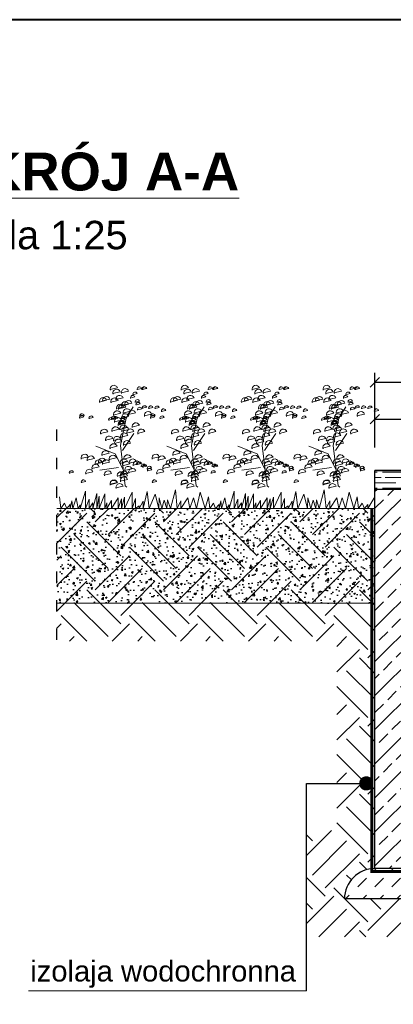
# Model space of a CAD drawing. Header units: millimetres. Extents: x 4078 to 6827, y 2235 to 4193.
# Tile 15 of 16: x 6237 to 6434, y 3638 to 4158. Entities that reach past the tile are written whole.
import ezdxf

# ---------------------------------------------------------------- set-up
doc = ezdxf.new("R2010")
doc.units = ezdxf.units.MM
doc.linetypes.add('ACAD_ISO03W100', pattern=[30, 12, -18])
doc.linetypes.add('HIDDEN', pattern=[9.525, 6.35, -3.175])
doc.layers.add('_EMGIE_opisy', color=4, linetype='Continuous')
doc.layers.add('G-Ramka', color=5, linetype='Continuous', lineweight=40)
doc.styles.add('Arial CE', font='arial.ttf', dxfattribs={"width": 0.8})
doc.styles.add('GENERATED_STYLE_1', font='arial.ttf')
doc.dimstyles.new('Kon 50-25', dxfattribs={"dimscale": 5, "dimtxt": 2, "dimasz": 1, "dimexe": 1, "dimexo": 1, "dimgap": 1, "dimtad": 1, "dimdec": 0, "dimlfac": 0.5, "dimzin": 0, "dimtxsty": 'Arial CE', "dimblk": 'OBLIQUE', "dimcen": 0.09, "dimadec": 0, "dimazin": 0, "dimtfac": 1, "dimtdec": 0, "dimtofl": 0, "dimtmove": 0, "dimatfit": 3, "dimldrblk": 'OBLIQUE', "dimfxl": 0, "dimtolj": 1, "dimtzin": 0, "dimarcsym": 0})
pattern_1 = [(45, (220, 0), (4e-15, 35.921024), [25.4, -25.4]), (45, (213.265, 6.735), (4e-15, 35.921024), [25.4, -25.4]), (45, (206.53, 13.47), (4e-15, 35.921024), [25.4, -25.4]), (135, (206.53, 17.96), (-35.921024, 4e-15), [25.4, -25.4]), (135, (213.265, 24.696), (-35.921024, 4e-15), [25.4, -25.4]), (135, (220, 31.43), (-35.921024, 4e-15), [25.4, -25.4])]

# ---------------------------------------------------------------- blocks, each defined once
blk = doc.blocks.new('*U8')
at = {"layer": 'G-Ramka', "color": 0}
blk.add_lwpolyline([(25, 282), (25, 5), (534.84, 5), (534.84, 282)], close=True, dxfattribs=at)
blk = doc.blocks.new('_Oblique')
at = {"color": 0, "linetype": 'ByBlock', "lineweight": -2}
blk.add_line((-0.5, -0.5), (0.5, 0.5), dxfattribs=at)
blk = doc.blocks.new('*D43')
at = {"color": 0, "lineweight": -2}
for p, q in [((6424.55, 3932.09), (6424.55, 3952.09)), ((6424.55, 3947.09), (6514.55, 3947.09)), ((6514.55, 3932.09), (6514.55, 3952.09))]:
    blk.add_line(p, q, dxfattribs=at)
at = {"layer": 'Defpoints', "color": 0}
for p in [(6514.55, 3947.09), (6424.55, 3910.02), (6514.55, 3910.02)]:
    blk.add_point(p, dxfattribs=at)
at = {"color": 0, "lineweight": -2, "xscale": 5, "yscale": 5, "zscale": 5, "rotation": 180}
blk.add_blockref('_Oblique', (6424.55, 3947.09), dxfattribs=at)
at = {"color": 0, "lineweight": -2, "xscale": 5, "yscale": 5, "zscale": 5}
blk.add_blockref('_Oblique', (6514.55, 3947.09), dxfattribs=at)
at = {"color": 0, "insert": (6469.55, 3957.17), "char_height": 10, "attachment_point": 5, "style": 'Arial CE'}
blk.add_mtext('\\A1;45', dxfattribs=at)
blk = doc.blocks.new('*D44')
at = {"color": 0, "lineweight": -2}
for p, q in [((6424.55, 3951.51), (6424.55, 3971.51)), ((6524.55, 3951.51), (6524.55, 3971.51)), ((6424.55, 3966.51), (6524.55, 3966.51))]:
    blk.add_line(p, q, dxfattribs=at)
at = {"layer": 'Defpoints', "color": 0}
for p in [(6524.55, 3966.51), (6424.55, 3920.02), (6524.55, 3920.02)]:
    blk.add_point(p, dxfattribs=at)
at = {"color": 0, "lineweight": -2, "xscale": 5, "yscale": 5, "zscale": 5, "rotation": 180}
blk.add_blockref('_Oblique', (6424.55, 3966.51), dxfattribs=at)
at = {"color": 0, "lineweight": -2, "xscale": 5, "yscale": 5, "zscale": 5}
blk.add_blockref('_Oblique', (6524.55, 3966.51), dxfattribs=at)
at = {"color": 0, "insert": (6474.55, 3976.61), "char_height": 10, "attachment_point": 5, "style": 'Arial CE'}
blk.add_mtext('\\A1;50', dxfattribs=at)

msp = doc.modelspace()

# ---------------------------------------------------------------- hatches: boundary and pattern name
at = {"lineweight": 18, "ltscale": 2}
h = msp.add_hatch(dxfattribs=at)
h.set_pattern_fill('GOST_WOOD', color=35, scale=1.4, angle=90)
h.set_pattern_definition([(180, (-7575.663, -3302.157), (1e-15, 8.4), [14, -2.8]), (180, (-7572.863, -3299.357), (1e-15, 8.4), [8.4, -2.1, 4.2, -2.1]), (180, (-7568.663, -3296.557), (1e-15, 8.4), [14, -2.8])])
h.paths.add_polyline_path([(6524.55, 3910.02), (6424.55, 3910.02), (6424.55, 3920.02), (6524.55, 3920.02)])
edge = h.paths.add_edge_path(flags=17)
edge.add_line((6524.55, 3920.02), (6424.55, 3920.02))
h = msp.add_hatch()
h.set_pattern_fill('ANSI33', color=256, scale=2)
h.set_pattern_definition([(45, (-7575.663, -3284.157), (-8.980256, 8.980256), []), (45, (-7566.683, -3284.157), (-8.980256, 8.980256), [6.35, -3.175])])
h.paths.add_polyline_path([(6424.55, 3710.02), (6514.55, 3710.02), (6514.55, 3910.02), (6424.55, 3910.02)])
at = {"lineweight": 0, "ltscale": 100}
h = msp.add_hatch(dxfattribs=at)
h.set_pattern_fill('EARTH', color=8, scale=4, angle=45, style=0)
h.set_pattern_definition(pattern_1)
h.paths.add_polyline_path([(6256.96, 3900.02), (6256.96, 3850.02), (6424.55, 3850.02), (6424.55, 3900.02)])
h = msp.add_hatch()
h.set_pattern_fill('AR-CONC', color=8, scale=0.05)
h.set_pattern_definition([(50, (220, 0), (9.1092334, -0.796954), [0.9525, -10.4775]), (355, (220, 0), (-1.762171, 9.552842), [0.762, -8.382029]), (100.45144, (220.759, -0.066), (7.347062, 8.755888), [0.8095, -8.904512]), (46.1842, (220, 2.54), (13.553952, -2.102116), [1.42875, -15.71625]), (96.63556, (221.13, 2.365), (11.870207, 12.371306), [1.21425, -13.35678]), (351.18415, (220, 2.54), (11.870207, 12.371306), [1.142998, -12.572987]), (21, (221.27, 1.905), (7.5807196, -5.11326), [0.9525, -10.4775]), (326, (221.27, 1.905), (3.090101, 9.209398), [0.762, -8.382]), (71.45144, (221.902, 1.479), (10.670821, 4.096138), [0.8095, -8.904497]), (37.5, (220, 0), (0.1544302, 4.227752), [0, -8.2804, 0, -8.509, 0, -8.41375]), (7.5, (220, 0), (3.340983, 5.0090287), [0, -4.8514, 0, -8.0899, 0, -3.20675]), (327.5, (217.168, 0), (6.7795298, -0.2864372), [0, -3.175, 0, -9.906, 0, -13.1445]), (317.5, (215.898, 0), (7.406459, 1.2713246), [0, -4.1275, 0, -6.5786, 0, -9.3345])])
h.paths.add_polyline_path([(6256.96, 3900.02), (6256.96, 3850.02), (6424.55, 3850.02), (6424.55, 3900.02)])
h = msp.add_hatch(dxfattribs=at)
h.set_pattern_fill('EARTH', color=8, scale=4, angle=45, style=0)
h.set_pattern_definition(pattern_1)
edge = h.paths.add_edge_path()
edge.add_line((6424.55, 3850.02), (6256.96, 3850.02))
edge.add_line((6256.96, 3850.02), (6256.96, 3830.02))
edge.add_line((6256.96, 3830.02), (6404.55, 3830.02))
edge.add_line((6404.55, 3830.02), (6404.55, 3730.02))
edge.add_line((6404.55, 3730.02), (6388.55, 3730.02))
edge.add_line((6388.55, 3730.02), (6388.55, 3674.02))
edge.add_line((6388.55, 3674.02), (6550.55, 3674.02))
edge.add_line((6550.55, 3674.02), (6550.55, 3733.02))
edge.add_line((6550.55, 3733.02), (6674.68, 3733.02))
edge.add_line((6674.68, 3733.02), (6674.68, 3753.02))
edge.add_line((6674.68, 3753.02), (6514.55, 3753.02))
edge.add_line((6514.55, 3753.02), (6514.55, 3710.02))
edge.add_arc((6514.55, 3694.02), 16, 0, 90, ccw=False)
edge.add_line((6530.55, 3694.02), (6408.55, 3694.02))
edge.add_arc((6424.55, 3694.02), 16, 90, 180, ccw=False)
edge.add_line((6424.55, 3710.02), (6424.55, 3850.02))
h = msp.add_hatch()
h.set_pattern_fill('DASH', color=256, scale=2, angle=45)
h.set_pattern_definition([(45, (-7575.663, -3304.157), (9e-16, 8.980256), [6.35, -6.35])])
h.paths.add_polyline_path([(6424.55, 3710.02, 0.414214), (6408.55, 3694.02), (6530.55, 3694.02, 0.414214), (6514.55, 3710.02)])

# ---------------------------------------------------------------- linework, layer by layer
at = {"color": 74, "linetype": 'ByBlock', "lineweight": 13}
for p, q in [((6284.89, 3962.64), (6288.85, 3963.58)), ((6299.18, 3962.76), (6301.55, 3963.32)), ((6301.66, 3962.76), (6304.03, 3963.32)), ((6301.93, 3962.73), (6304.31, 3963.29)), ((6280.92, 3956.74), (6284.89, 3957.68)), ((6286.31, 3960.55), (6290.27, 3961.49)), ((6287.88, 3957.35), (6291.84, 3958.28)), ((6290.75, 3960.89), (6294.72, 3961.82)), ((6295.64, 3958.19), (6298.01, 3958.76)), ((6296.94, 3959.98), (6299.32, 3960.54)), ((6279.2, 3956.11), (6283.16, 3957.05)), ((6285.25, 3955.99), (6289.21, 3956.92)), ((6288.18, 3952.63), (6292.15, 3953.57)), ((6288.18, 3952.63), (6292.15, 3953.57)), ((6289.27, 3952.51), (6293.24, 3953.45)), ((6290.82, 3953.99), (6294.78, 3954.93)), ((6292.54, 3954.63), (6296.5, 3955.56)), ((6298.15, 3955.99), (6300.53, 3956.55)), ((6298.54, 3954.56), (6300.92, 3955.13)), ((6299.36, 3951.99), (6301.74, 3952.56)), ((6301.93, 3952.81), (6304.31, 3953.37)), ((6305.23, 3952.72), (6307.6, 3953.28)), ((6305.23, 3952.72), (6307.6, 3953.28)), ((6308.52, 3952.63), (6310.9, 3953.19)), ((6308.52, 3952.63), (6310.9, 3953.19)), ((6268.83, 3947.67), (6271.21, 3948.23)), ((6268.93, 3948.49), (6271.3, 3949.05)), ((6273.77, 3947.4), (6276.14, 3947.96)), ((6284.14, 3946.52), (6286.52, 3947.08)), ((6285.59, 3947.19), (6287.97, 3947.75)), ((6286.68, 3947.07), (6289.06, 3947.63)), ((6286.7, 3949.21), (6290.66, 3950.15)), ((6290.83, 3947.16), (6293.21, 3947.72)), ((6290.94, 3947.64), (6294.9, 3948.58)), ((6291.78, 3950.3), (6295.75, 3951.24)), ((6294.45, 3949.45), (6298.41, 3950.39)), ((6302.92, 3948.79), (6306.88, 3949.73)), ((6306.24, 3947.67), (6308.62, 3948.23)), ((6306.24, 3947.67), (6308.62, 3948.23)), ((6306.33, 3948.49), (6308.71, 3949.05)), ((6306.33, 3948.49), (6308.71, 3949.05)), ((6311.17, 3947.4), (6313.55, 3947.96)), ((6311.17, 3947.4), (6313.55, 3947.96)), ((6311.94, 3951.15), (6314.32, 3951.71)), ((6311.94, 3951.15), (6314.32, 3951.71)), ((6287.12, 3945.58), (6291.09, 3946.52)), ((6289.15, 3943.98), (6293.11, 3944.92)), ((6289.71, 3944.52), (6292.09, 3945.09)), ((6289.98, 3944.49), (6292.36, 3945.06)), ((6290, 3941.68), (6293.96, 3942.62)), ((6290.43, 3946.1), (6292.81, 3946.66)), ((6296.47, 3942.89), (6300.44, 3943.83)), ((6279.83, 3939.5), (6283.8, 3940.44)), ((6282.47, 3935.91), (6286.43, 3936.84)), ((6285.76, 3940.77), (6289.73, 3941.71)), ((6286.58, 3935.72), (6290.54, 3936.66)), ((6290.36, 3937.51), (6294.32, 3938.45)), ((6291, 3940.74), (6294.96, 3941.68)), ((6293.63, 3939.63), (6297.59, 3940.56)), ((6299.41, 3939.53), (6303.37, 3940.47)), ((6284.77, 3931.79), (6288.73, 3932.73)), ((6287.25, 3934.27), (6291.21, 3935.21)), ((6291.84, 3933.49), (6295.81, 3934.42)), ((6269.55, 3926.32), (6273.51, 3927.26)), ((6272.76, 3925.41), (6276.72, 3926.35)), ((6280.5, 3928.13), (6284.46, 3929.07)), ((6284.37, 3925.77), (6288.34, 3926.71)), ((6292.12, 3926.02), (6296.08, 3926.95)), ((6306.95, 3926.32), (6310.92, 3927.26)), ((6310.16, 3925.41), (6314.12, 3926.35)), ((6275.3, 3921), (6279.26, 3921.93)), ((6276.93, 3923.29), (6280.89, 3924.23)), ((6278.69, 3924.2), (6282.65, 3925.14)), ((6280.8, 3923.42), (6284.77, 3924.35)), ((6290.21, 3923.75), (6294.17, 3924.69)), ((6291.45, 3922.51), (6295.41, 3923.45)), ((6294.9, 3923.78), (6298.86, 3924.72)), ((6296.99, 3922.72), (6300.95, 3923.66)), ((6298.63, 3923.14), (6301.01, 3923.71)), ((6299.18, 3923.08), (6301.56, 3923.64)), ((6301.26, 3922.02), (6303.64, 3922.59)), ((6301.26, 3922.02), (6303.64, 3922.59)), ((6302.05, 3921.66), (6304.43, 3922.22)), ((6302.05, 3921.66), (6304.43, 3922.22)), ((6304.44, 3920.84), (6306.82, 3921.41)), ((6263.39, 3918.52), (6265.77, 3919.08)), ((6271.97, 3918.34), (6275.93, 3919.27)), ((6281.8, 3917.52), (6285.76, 3918.46)), ((6288.64, 3917.03), (6292.6, 3917.97)), ((6290.21, 3916.31), (6294.17, 3917.25)), ((6290.33, 3917.4), (6294.3, 3918.33)), ((6292.54, 3919.91), (6296.5, 3920.84)), ((6294.63, 3918.85), (6298.59, 3919.79)), ((6304.59, 3919.73), (6306.97, 3920.29)), ((6309.37, 3918.34), (6313.34, 3919.27)), ((6269.74, 3913.68), (6272.12, 3914.24)), ((6284.83, 3912.5), (6288.79, 3913.44)), ((6284.86, 3912.77), (6288.82, 3913.71)), ((6287.94, 3910.77), (6291.91, 3911.71)), ((6290.27, 3914.37), (6294.23, 3915.31)), ((6307.15, 3913.68), (6309.53, 3914.24))]:
    msp.add_line(p, q, dxfattribs=at)
at = {"color": 74, "lineweight": 13}
for p, q in [((6322.29, 3962.64), (6326.25, 3963.58)), ((6336.58, 3962.76), (6338.96, 3963.32)), ((6339.06, 3962.76), (6341.44, 3963.32)), ((6339.33, 3962.73), (6341.71, 3963.29)), ((6359.7, 3962.64), (6363.66, 3963.58)), ((6373.99, 3962.76), (6376.36, 3963.32)), ((6376.47, 3962.76), (6378.84, 3963.32)), ((6376.74, 3962.73), (6379.12, 3963.29)), ((6397.1, 3962.64), (6401.06, 3963.58)), ((6411.39, 3962.76), (6413.77, 3963.32)), ((6413.87, 3962.76), (6416.25, 3963.32)), ((6414.14, 3962.73), (6416.52, 3963.29)), ((6318.33, 3956.74), (6322.29, 3957.68)), ((6323.71, 3960.55), (6327.68, 3961.49)), ((6325.29, 3957.35), (6329.25, 3958.28)), ((6328.16, 3960.89), (6332.12, 3961.82)), ((6333.04, 3958.19), (6335.42, 3958.76)), ((6334.34, 3959.98), (6336.72, 3960.54)), ((6355.73, 3956.74), (6359.7, 3957.68)), ((6361.12, 3960.55), (6365.08, 3961.49)), ((6362.69, 3957.35), (6366.65, 3958.28)), ((6365.56, 3960.89), (6369.53, 3961.82)), ((6370.45, 3958.19), (6372.82, 3958.76)), ((6371.75, 3959.98), (6374.13, 3960.54)), ((6393.14, 3956.74), (6397.1, 3957.68)), ((6398.52, 3960.55), (6402.49, 3961.49)), ((6400.1, 3957.35), (6404.06, 3958.28)), ((6402.97, 3960.89), (6406.93, 3961.82)), ((6407.85, 3958.19), (6410.23, 3958.76)), ((6409.15, 3959.98), (6411.53, 3960.54)), ((6316.6, 3956.11), (6320.57, 3957.05)), ((6322.65, 3955.99), (6326.62, 3956.92)), ((6325.59, 3952.63), (6329.55, 3953.57)), ((6325.59, 3952.63), (6329.55, 3953.57)), ((6326.68, 3952.51), (6330.64, 3953.45)), ((6328.22, 3953.99), (6332.18, 3954.93)), ((6329.94, 3954.63), (6333.91, 3955.56)), ((6335.55, 3955.99), (6337.93, 3956.55)), ((6335.95, 3954.56), (6338.32, 3955.13)), ((6336.76, 3951.99), (6339.14, 3952.56)), ((6339.33, 3952.81), (6341.71, 3953.37)), ((6342.63, 3952.72), (6345.01, 3953.28)), ((6345.93, 3952.63), (6348.31, 3953.19)), ((6354.01, 3956.11), (6357.97, 3957.05)), ((6360.06, 3955.99), (6364.02, 3956.92)), ((6362.99, 3952.63), (6366.96, 3953.57)), ((6362.99, 3952.63), (6366.96, 3953.57)), ((6364.08, 3952.51), (6368.05, 3953.45)), ((6365.63, 3953.99), (6369.59, 3954.93)), ((6367.35, 3954.63), (6371.31, 3955.56)), ((6372.96, 3955.99), (6375.34, 3956.55)), ((6373.35, 3954.56), (6375.73, 3955.13)), ((6374.17, 3951.99), (6376.55, 3952.56)), ((6376.74, 3952.81), (6379.12, 3953.37)), ((6380.04, 3952.72), (6382.41, 3953.28)), ((6383.33, 3952.63), (6385.71, 3953.19)), ((6391.41, 3956.11), (6395.38, 3957.05)), ((6397.46, 3955.99), (6401.43, 3956.92)), ((6400.4, 3952.63), (6404.36, 3953.57)), ((6400.4, 3952.63), (6404.36, 3953.57)), ((6401.49, 3952.51), (6405.45, 3953.45)), ((6403.03, 3953.99), (6406.99, 3954.93)), ((6404.75, 3954.63), (6408.72, 3955.56)), ((6410.36, 3955.99), (6412.74, 3956.55)), ((6410.76, 3954.56), (6413.13, 3955.13)), ((6411.57, 3951.99), (6413.95, 3952.56)), ((6414.14, 3952.81), (6416.52, 3953.37)), ((6417.44, 3952.72), (6419.82, 3953.28)), ((6420.74, 3952.63), (6423.12, 3953.19)), ((6321.55, 3946.52), (6323.92, 3947.08)), ((6323, 3947.19), (6325.38, 3947.75)), ((6324.09, 3947.07), (6326.47, 3947.63)), ((6324.11, 3949.21), (6328.07, 3950.15)), ((6328.23, 3947.16), (6330.61, 3947.72)), ((6328.34, 3947.64), (6332.3, 3948.58)), ((6329.19, 3950.3), (6333.15, 3951.24)), ((6331.85, 3949.45), (6335.81, 3950.39)), ((6340.32, 3948.79), (6344.28, 3949.73)), ((6343.64, 3947.67), (6346.02, 3948.23)), ((6343.64, 3947.67), (6346.02, 3948.23)), ((6343.74, 3948.49), (6346.11, 3949.05)), ((6343.74, 3948.49), (6346.11, 3949.05)), ((6348.58, 3947.4), (6350.95, 3947.96)), ((6348.58, 3947.4), (6350.95, 3947.96)), ((6349.35, 3951.15), (6351.73, 3951.71)), ((6358.95, 3946.52), (6361.33, 3947.08)), ((6360.4, 3947.19), (6362.78, 3947.75)), ((6361.49, 3947.07), (6363.87, 3947.63)), ((6361.51, 3949.21), (6365.47, 3950.15)), ((6365.64, 3947.16), (6368.02, 3947.72)), ((6365.75, 3947.64), (6369.71, 3948.58)), ((6366.59, 3950.3), (6370.56, 3951.24)), ((6369.26, 3949.45), (6373.22, 3950.39)), ((6377.73, 3948.79), (6381.69, 3949.73)), ((6381.05, 3947.67), (6383.43, 3948.23)), ((6381.14, 3948.49), (6383.52, 3949.05)), ((6385.98, 3947.4), (6388.36, 3947.96)), ((6386.75, 3951.15), (6389.13, 3951.71)), ((6396.36, 3946.52), (6398.73, 3947.08)), ((6397.81, 3947.19), (6400.19, 3947.75)), ((6398.9, 3947.07), (6401.28, 3947.63)), ((6398.92, 3949.21), (6402.88, 3950.15)), ((6403.04, 3947.16), (6405.42, 3947.72)), ((6403.15, 3947.64), (6407.11, 3948.58)), ((6404, 3950.3), (6407.96, 3951.24)), ((6406.66, 3949.45), (6410.62, 3950.39)), ((6415.13, 3948.79), (6419.09, 3949.73)), ((6424.16, 3951.15), (6426.54, 3951.71)), ((6324.53, 3945.58), (6328.49, 3946.52)), ((6326.56, 3943.98), (6330.52, 3944.92)), ((6327.11, 3944.52), (6329.49, 3945.09)), ((6327.39, 3944.49), (6329.76, 3945.06)), ((6327.4, 3941.68), (6331.37, 3942.62)), ((6327.84, 3946.1), (6330.22, 3946.66)), ((6333.88, 3942.89), (6337.84, 3943.83)), ((6361.93, 3945.58), (6365.9, 3946.52)), ((6363.96, 3943.98), (6367.92, 3944.92)), ((6364.52, 3944.52), (6366.9, 3945.09)), ((6364.79, 3944.49), (6367.17, 3945.06)), ((6364.81, 3941.68), (6368.77, 3942.62)), ((6365.24, 3946.1), (6367.62, 3946.66)), ((6371.28, 3942.89), (6375.25, 3943.83)), ((6399.34, 3945.58), (6403.3, 3946.52)), ((6401.37, 3943.98), (6405.33, 3944.92)), ((6401.92, 3944.52), (6404.3, 3945.09)), ((6402.2, 3944.49), (6404.57, 3945.06)), ((6402.65, 3946.1), (6405.03, 3946.66)), ((6317.24, 3939.5), (6321.2, 3940.44)), ((6319.87, 3935.91), (6323.83, 3936.84)), ((6323.17, 3940.77), (6327.13, 3941.71)), ((6323.99, 3935.72), (6327.95, 3936.66)), ((6327.77, 3937.51), (6331.73, 3938.45)), ((6328.4, 3940.74), (6332.36, 3941.68)), ((6331.03, 3939.63), (6335, 3940.56)), ((6336.81, 3939.53), (6340.77, 3940.47)), ((6354.64, 3939.5), (6358.61, 3940.44)), ((6357.28, 3935.91), (6361.24, 3936.84)), ((6360.57, 3940.77), (6364.54, 3941.71)), ((6361.39, 3935.72), (6365.35, 3936.66)), ((6365.17, 3937.51), (6369.13, 3938.45)), ((6365.81, 3940.74), (6369.77, 3941.68)), ((6368.44, 3939.63), (6372.4, 3940.56)), ((6374.22, 3939.53), (6378.18, 3940.47)), ((6392.05, 3939.5), (6396.01, 3940.44)), ((6394.68, 3935.91), (6398.64, 3936.84)), ((6398.8, 3935.72), (6402.76, 3936.66)), ((6402.58, 3937.51), (6406.54, 3938.45)), ((6405.84, 3939.63), (6409.81, 3940.56)), ((6411.62, 3939.53), (6415.58, 3940.47)), ((6322.17, 3931.79), (6326.13, 3932.73)), ((6324.65, 3934.27), (6328.61, 3935.21)), ((6329.25, 3933.49), (6333.21, 3934.42)), ((6359.58, 3931.79), (6363.54, 3932.73)), ((6362.06, 3934.27), (6366.02, 3935.21)), ((6366.65, 3933.49), (6370.62, 3934.42)), ((6396.98, 3931.79), (6400.94, 3932.73)), ((6399.46, 3934.27), (6403.42, 3935.21)), ((6404.06, 3933.49), (6408.02, 3934.42)), ((6317.91, 3928.13), (6321.87, 3929.07)), ((6321.78, 3925.77), (6325.74, 3926.71)), ((6329.52, 3926.02), (6333.48, 3926.95)), ((6344.36, 3926.32), (6348.32, 3927.26)), ((6347.57, 3925.41), (6351.53, 3926.35)), ((6355.31, 3928.13), (6359.27, 3929.07)), ((6359.18, 3925.77), (6363.15, 3926.71)), ((6366.93, 3926.02), (6370.89, 3926.95)), ((6381.76, 3926.32), (6385.73, 3927.26)), ((6384.97, 3925.41), (6388.93, 3926.35)), ((6392.72, 3928.13), (6396.68, 3929.07)), ((6396.59, 3925.77), (6400.55, 3926.71)), ((6404.33, 3926.02), (6408.29, 3926.95)), ((6312.7, 3921), (6316.67, 3921.93)), ((6314.34, 3923.29), (6318.3, 3924.23)), ((6316.09, 3924.2), (6320.05, 3925.14)), ((6318.21, 3923.42), (6322.17, 3924.35)), ((6327.62, 3923.75), (6331.58, 3924.69)), ((6328.86, 3922.51), (6332.82, 3923.45)), ((6332.31, 3923.78), (6336.27, 3924.72)), ((6334.39, 3922.72), (6338.36, 3923.66)), ((6336.04, 3923.14), (6338.42, 3923.71)), ((6336.58, 3923.08), (6338.96, 3923.64)), ((6338.67, 3922.02), (6341.05, 3922.59)), ((6339.46, 3921.66), (6341.83, 3922.22)), ((6350.11, 3921), (6354.07, 3921.93)), ((6351.74, 3923.29), (6355.7, 3924.23)), ((6353.5, 3924.2), (6357.46, 3925.14)), ((6355.61, 3923.42), (6359.58, 3924.35)), ((6365.02, 3923.75), (6368.98, 3924.69)), ((6366.26, 3922.51), (6370.22, 3923.45)), ((6369.71, 3923.78), (6373.67, 3924.72)), ((6371.8, 3922.72), (6375.76, 3923.66)), ((6373.44, 3923.14), (6375.82, 3923.71)), ((6373.99, 3923.08), (6376.37, 3923.64)), ((6376.07, 3922.02), (6378.45, 3922.59)), ((6376.86, 3921.66), (6379.24, 3922.22)), ((6379.25, 3920.84), (6381.63, 3921.41)), ((6387.51, 3921), (6391.48, 3921.93)), ((6389.15, 3923.29), (6393.11, 3924.23)), ((6390.9, 3924.2), (6394.86, 3925.14)), ((6393.02, 3923.42), (6396.98, 3924.35)), ((6402.43, 3923.75), (6406.39, 3924.69)), ((6403.67, 3922.51), (6407.63, 3923.45)), ((6407.12, 3923.78), (6411.08, 3924.72)), ((6409.2, 3922.72), (6413.17, 3923.66)), ((6410.85, 3923.14), (6413.23, 3923.71)), ((6411.39, 3923.08), (6413.77, 3923.64)), ((6413.48, 3922.02), (6415.86, 3922.59)), ((6414.27, 3921.66), (6416.64, 3922.22)), ((6416.66, 3920.84), (6419.03, 3921.41)), ((6319.21, 3917.52), (6323.17, 3918.46)), ((6326.04, 3917.03), (6330.01, 3917.97)), ((6327.62, 3916.31), (6331.58, 3917.25)), ((6327.74, 3917.4), (6331.7, 3918.33)), ((6329.95, 3919.91), (6333.91, 3920.84)), ((6332.03, 3918.85), (6336, 3919.79)), ((6338.2, 3918.52), (6340.58, 3919.08)), ((6338.2, 3918.52), (6340.58, 3919.08)), ((6346.78, 3918.34), (6350.74, 3919.27)), ((6356.61, 3917.52), (6360.57, 3918.46)), ((6363.45, 3917.03), (6367.41, 3917.97)), ((6365.02, 3916.31), (6368.98, 3917.25)), ((6365.14, 3917.4), (6369.11, 3918.33)), ((6367.35, 3919.91), (6371.31, 3920.84)), ((6369.44, 3918.85), (6373.4, 3919.79)), ((6375.61, 3918.52), (6377.98, 3919.08)), ((6379.4, 3919.73), (6381.78, 3920.29)), ((6384.18, 3918.34), (6388.15, 3919.27)), ((6394.02, 3917.52), (6397.98, 3918.46)), ((6400.85, 3917.03), (6404.82, 3917.97)), ((6402.43, 3916.31), (6406.39, 3917.25)), ((6402.55, 3917.4), (6406.51, 3918.33)), ((6404.76, 3919.91), (6408.72, 3920.84)), ((6406.84, 3918.85), (6410.81, 3919.79)), ((6416.81, 3919.73), (6419.19, 3920.29)), ((6322.23, 3912.5), (6326.19, 3913.44)), ((6322.26, 3912.77), (6326.22, 3913.71)), ((6325.35, 3910.77), (6329.31, 3911.71)), ((6327.68, 3914.37), (6331.64, 3915.31)), ((6344.55, 3913.68), (6346.93, 3914.24)), ((6359.64, 3912.5), (6363.6, 3913.44)), ((6359.67, 3912.77), (6363.63, 3913.71)), ((6362.75, 3910.77), (6366.72, 3911.71)), ((6365.08, 3914.37), (6369.04, 3915.31)), ((6381.96, 3913.68), (6384.34, 3914.24)), ((6397.04, 3912.5), (6401, 3913.44)), ((6397.07, 3912.77), (6401.03, 3913.71)), ((6400.16, 3910.77), (6404.12, 3911.71)), ((6402.49, 3914.37), (6406.45, 3915.31))]:
    msp.add_line(p, q, dxfattribs=at)
at = {"linetype": 'ACAD_ISO03W100', "ltscale": 0.5}
msp.add_line((6256.96, 3830.63), (6256.96, 3944.59), dxfattribs=at)
at = {"color": 3, "linetype": 'Continuous', "lineweight": 13}
for p, q in [((6402.21, 3941.68), (6406.18, 3942.62)), ((6408.69, 3942.89), (6412.65, 3943.83)), ((6397.98, 3940.77), (6401.94, 3941.71)), ((6403.21, 3940.74), (6407.18, 3941.68))]:
    msp.add_line(p, q, dxfattribs=at)
for p, q in [((6524.55, 3920.02), (6424.55, 3920.02)), ((6524.55, 3910.02), (6424.55, 3910.02)), ((6388.59, 3645.46), (6388.59, 3754.95)), ((6388.59, 3754.95), (6422.91, 3754.95)), ((6530.55, 3694.02), (6408.55, 3694.02))]:
    msp.add_line(p, q)
at = {"color": 74, "lineweight": 0}
for p, q in [((6258.34, 3906.14), (6259.07, 3900.02)), ((6265.28, 3900.02), (6267.11, 3905.55)), ((6267.11, 3905.55), (6268.13, 3900.02)), ((6269.23, 3900.02), (6272, 3909.13)), ((6272, 3909.13), (6272, 3900.02)), ((6275.88, 3900.02), (6277.92, 3907.89)), ((6277.92, 3907.89), (6277.92, 3900.02)), ((6277.92, 3900.02), (6279.31, 3906.43)), ((6279.31, 3900.02), (6282.16, 3907.59)), ((6279.31, 3906.43), (6279.31, 3900.02)), ((6282.16, 3907.59), (6282.16, 3900.02)), ((6285.82, 3900.02), (6289.25, 3905.55)), ((6289.25, 3905.55), (6289.25, 3900.02)), ((6291.01, 3900.02), (6292.62, 3905.84)), ((6292.62, 3900.02), (6296.71, 3908.62)), ((6292.62, 3905.84), (6292.62, 3900.02)), ((6296.71, 3908.62), (6296.71, 3900.02)), ((6302.48, 3900.02), (6304.46, 3908.98)), ((6304.46, 3908.98), (6305.55, 3900.02)), ((6305.55, 3900.02), (6308.7, 3907.52)), ((6308.7, 3907.52), (6310.6, 3900.02)), ((6310.6, 3900.02), (6310.81, 3905.48)), ((6310.81, 3905.48), (6312.28, 3900.02)), ((6316.81, 3900.02), (6319.44, 3909.79)), ((6319.44, 3909.79), (6320.39, 3900.02)), ((6322.31, 3900.02), (6326.03, 3905.63)), ((6326.03, 3905.63), (6327.06, 3900.02)), ((6327.06, 3900.02), (6328.96, 3905.48)), ((6328.96, 3905.48), (6330.57, 3900.02)), ((6330.57, 3900.02), (6332.54, 3908.48)), ((6332.54, 3908.48), (6335.1, 3900.02)), ((6335.1, 3900.02), (6336.78, 3906.14)), ((6336.78, 3906.14), (6337.51, 3900.02)), ((6343.72, 3900.02), (6345.55, 3905.55)), ((6345.55, 3905.55), (6346.57, 3900.02)), ((6347.67, 3900.02), (6350.45, 3909.13)), ((6350.45, 3909.13), (6350.45, 3900.02)), ((6354.32, 3900.02), (6356.37, 3907.89)), ((6356.37, 3907.89), (6356.37, 3900.02)), ((6356.37, 3900.02), (6357.76, 3906.43)), ((6357.76, 3900.02), (6360.61, 3907.59)), ((6357.76, 3906.43), (6357.76, 3900.02)), ((6360.61, 3907.59), (6360.61, 3900.02)), ((6364.26, 3900.02), (6367.7, 3905.55)), ((6367.7, 3905.55), (6367.7, 3900.02)), ((6369.45, 3900.02), (6371.06, 3905.84)), ((6371.06, 3900.02), (6375.15, 3908.62)), ((6371.06, 3905.84), (6371.06, 3900.02)), ((6375.15, 3908.62), (6375.15, 3900.02)), ((6380.93, 3900.02), (6382.9, 3908.98)), ((6382.9, 3908.98), (6384, 3900.02)), ((6384, 3900.02), (6387.14, 3907.52)), ((6387.14, 3907.52), (6389.04, 3900.02)), ((6389.04, 3900.02), (6389.26, 3905.48)), ((6389.26, 3905.48), (6390.72, 3900.02)), ((6395.25, 3900.02), (6397.88, 3909.79)), ((6397.88, 3909.79), (6398.83, 3900.02)), ((6400.75, 3900.02), (6404.48, 3905.63)), ((6404.48, 3905.63), (6405.5, 3900.02)), ((6405.5, 3900.02), (6407.4, 3905.48)), ((6407.4, 3905.48), (6409.01, 3900.02)), ((6409.01, 3900.02), (6410.99, 3908.48)), ((6410.99, 3908.48), (6413.54, 3900.02)), ((6413.54, 3900.02), (6415.22, 3906.14)), ((6415.22, 3906.14), (6415.96, 3900.02)), ((6420.92, 3900.02), (6424.61, 3906.02)), ((6259.07, 3900.02), (6261.04, 3902.71)), ((6261.04, 3902.71), (6262.14, 3900.02)), ((6262.14, 3900.02), (6264.04, 3902.12)), ((6264.04, 3900.02), (6264.84, 3903.94)), ((6264.04, 3902.12), (6264.04, 3900.02)), ((6264.84, 3903.94), (6265.28, 3900.02)), ((6268.13, 3900.02), (6269.23, 3901.9)), ((6269.23, 3901.9), (6269.23, 3900.02)), ((6272, 3900.02), (6273.9, 3904.82)), ((6273.9, 3904.82), (6273.9, 3900.02)), ((6273.9, 3900.02), (6275.88, 3902.85)), ((6275.88, 3902.85), (6275.88, 3900.02)), ((6282.16, 3900.02), (6283.33, 3902.85)), ((6283.33, 3900.02), (6285.82, 3904.09)), ((6283.33, 3902.85), (6283.33, 3900.02)), ((6285.82, 3904.09), (6285.82, 3900.02)), ((6289.25, 3900.02), (6291.01, 3905.04)), ((6291.01, 3905.04), (6291.01, 3900.02)), ((6296.71, 3900.02), (6298.46, 3905.26)), ((6298.46, 3905.26), (6298.46, 3900.02)), ((6298.46, 3900.02), (6300.39, 3901.31)), ((6300.39, 3900.02), (6302.48, 3903.72)), ((6300.39, 3901.31), (6300.39, 3900.02)), ((6302.48, 3903.72), (6302.48, 3900.02)), ((6312.28, 3900.02), (6313.52, 3904.38)), ((6313.52, 3904.38), (6314.98, 3900.02)), ((6314.98, 3900.02), (6315.27, 3904.53)), ((6315.27, 3904.53), (6316.81, 3900.02)), ((6320.39, 3900.02), (6322.31, 3904.02)), ((6322.31, 3904.02), (6322.31, 3900.02)), ((6337.51, 3900.02), (6339.48, 3902.71)), ((6339.48, 3902.71), (6340.58, 3900.02)), ((6340.58, 3900.02), (6342.48, 3902.12)), ((6342.48, 3900.02), (6343.28, 3903.94)), ((6342.48, 3902.12), (6342.48, 3900.02)), ((6343.28, 3903.94), (6343.72, 3900.02)), ((6346.57, 3900.02), (6347.67, 3901.9)), ((6347.67, 3901.9), (6347.67, 3900.02)), ((6350.45, 3900.02), (6352.35, 3904.82)), ((6352.35, 3904.82), (6352.35, 3900.02)), ((6352.35, 3900.02), (6354.32, 3902.85)), ((6354.32, 3902.85), (6354.32, 3900.02)), ((6360.61, 3900.02), (6361.78, 3902.85)), ((6361.78, 3900.02), (6364.26, 3904.09)), ((6361.78, 3902.85), (6361.78, 3900.02)), ((6364.26, 3904.09), (6364.26, 3900.02)), ((6367.7, 3900.02), (6369.45, 3905.04)), ((6369.45, 3905.04), (6369.45, 3900.02)), ((6375.15, 3900.02), (6376.91, 3905.26)), ((6376.91, 3905.26), (6376.91, 3900.02)), ((6376.91, 3900.02), (6378.84, 3901.31)), ((6378.84, 3900.02), (6380.93, 3903.72)), ((6378.84, 3901.31), (6378.84, 3900.02)), ((6380.93, 3903.72), (6380.93, 3900.02)), ((6390.72, 3900.02), (6391.96, 3904.38)), ((6391.96, 3904.38), (6393.42, 3900.02)), ((6393.42, 3900.02), (6393.72, 3904.53)), ((6393.72, 3904.53), (6395.25, 3900.02)), ((6398.83, 3900.02), (6400.75, 3904.02)), ((6400.75, 3904.02), (6400.75, 3900.02)), ((6415.96, 3900.02), (6417.93, 3902.71)), ((6417.93, 3902.71), (6419.02, 3900.02)), ((6419.02, 3900.02), (6420.92, 3902.12)), ((6420.92, 3902.12), (6420.92, 3900.02)), ((6256.96, 3900.02), (6424.55, 3900.02))]:
    msp.add_line(p, q, dxfattribs=at)
at = {"color": 2}
for p, q in [((6424.55, 3710.02), (6424.55, 3910.02)), ((6514.55, 3910.02), (6424.55, 3910.02)), ((6514.55, 3710.02), (6424.55, 3710.02))]:
    msp.add_line(p, q, dxfattribs=at)
at = {"color": 8, "lineweight": 0, "ltscale": 100}
msp.add_line((6256.96, 3850.02), (6424.55, 3850.02), dxfattribs=at)
at = {"color": 74, "linetype": 'ByBlock', "lineweight": 13}
for points in [[(6293.78, 3911.23), (6293.02, 3911.86), (6290.42, 3933.09), (6293.42, 3947.64), (6297.11, 3953.57)], [(6291.51, 3930.49), (6297.47, 3939.47)], [(6292.03, 3920.24), (6287.73, 3928.71), (6277.44, 3932.88)], [(6279.62, 3920.24), (6289.42, 3921.63)]]:
    msp.add_lwpolyline(points, dxfattribs=at)
at = {"color": 74, "lineweight": 13}
for points in [[(6331.19, 3911.23), (6330.43, 3911.86), (6327.83, 3933.09), (6330.82, 3947.64), (6334.51, 3953.57)], [(6368.59, 3911.23), (6367.83, 3911.86), (6365.23, 3933.09), (6368.23, 3947.64), (6371.92, 3953.57)], [(6406, 3911.23), (6405.24, 3911.86), (6402.64, 3933.09), (6405.63, 3947.64), (6409.32, 3953.57)], [(6328.92, 3930.49), (6334.88, 3939.47)], [(6366.32, 3930.49), (6372.28, 3939.47)], [(6403.73, 3930.49), (6409.69, 3939.47)], [(6329.43, 3920.24), (6325.14, 3928.71), (6314.85, 3932.88)], [(6366.84, 3920.24), (6362.54, 3928.71), (6352.25, 3932.88)], [(6404.24, 3920.24), (6399.95, 3928.71), (6389.66, 3932.88)], [(6317.03, 3920.24), (6326.83, 3921.63)], [(6354.43, 3920.24), (6364.23, 3921.63)], [(6391.84, 3920.24), (6401.64, 3921.63)]]:
    msp.add_lwpolyline(points, dxfattribs=at)
msp.add_lwpolyline([(6524.55, 3910.02), (6424.55, 3910.02), (6424.55, 3920.02), (6524.55, 3920.02)], close=True)
at = {"linetype": 'HIDDEN', "const_width": 1.6}
msp.add_lwpolyline([(6516.15, 3830.02), (6516.15, 3708.42), (6422.95, 3708.42), (6422.95, 3900.02)], dxfattribs=at)
at = {"const_width": 3.75}
msp.add_lwpolyline([(6418.14, 3754.95, 1), (6421.89, 3754.95, 1)], format="xyb", close=True, dxfattribs=at)
at = {"color": 74, "linetype": 'ByBlock', "lineweight": 13}
for centre, radius in [((6286.99, 3962.96), 1.96), ((6288.41, 3960.87), 1.96), ((6292.86, 3961.2), 1.96), ((6300.44, 3962.95), 1.18), ((6302.92, 3962.95), 1.18), ((6303.19, 3962.92), 1.18), ((6281.3, 3956.42), 1.96), ((6283.03, 3957.06), 1.96), ((6287.35, 3956.3), 1.96), ((6289.98, 3957.66), 1.96), ((6296.9, 3958.38), 1.18), ((6298.2, 3960.17), 1.18), ((6299.41, 3956.18), 1.18), ((6290.29, 3952.95), 1.96), ((6290.29, 3952.95), 1.96), ((6291.37, 3952.83), 1.96), ((6292.92, 3954.31), 1.96), ((6293.89, 3950.62), 1.96), ((6294.64, 3954.94), 1.96), ((6299.8, 3954.75), 1.18), ((6300.62, 3952.18), 1.18), ((6303.19, 3953), 1.18), ((6306.49, 3952.91), 1.18), ((6306.49, 3952.91), 1.18), ((6309.79, 3952.82), 1.18), ((6309.79, 3952.82), 1.18), ((6313.2, 3951.34), 1.18), ((6313.2, 3951.34), 1.18), ((6270.1, 3947.86), 1.18), ((6270.19, 3948.68), 1.18), ((6275.03, 3947.59), 1.18), ((6285.4, 3946.71), 1.18), ((6286.86, 3947.38), 1.18), ((6287.94, 3947.26), 1.18), ((6288.8, 3949.53), 1.96), ((6289.23, 3945.9), 1.96), ((6291.7, 3946.29), 1.18), ((6292.09, 3947.35), 1.18), ((6293.04, 3947.96), 1.96), ((6296.55, 3949.77), 1.96), ((6305.02, 3949.11), 1.96), ((6307.5, 3947.86), 1.18), ((6307.5, 3947.86), 1.18), ((6307.59, 3948.68), 1.18), ((6307.59, 3948.68), 1.18), ((6312.43, 3947.59), 1.18), ((6312.43, 3947.59), 1.18), ((6281.94, 3939.82), 1.96), ((6287.87, 3941.09), 1.96), ((6291.25, 3944.3), 1.96), ((6290.97, 3944.71), 1.18), ((6291.24, 3944.68), 1.18), ((6292.1, 3942), 1.96), ((6293.1, 3941.06), 1.96), ((6295.73, 3939.94), 1.96), ((6298.57, 3943.21), 1.96), ((6301.51, 3939.85), 1.96), ((6284.57, 3936.22), 1.96), ((6288.68, 3936.04), 1.96), ((6292.46, 3937.83), 1.96), ((6286.87, 3932.11), 1.96), ((6289.35, 3934.59), 1.96), ((6293.95, 3933.8), 1.96), ((6271.65, 3926.64), 1.96), ((6274.86, 3925.73), 1.96), ((6280.79, 3924.52), 1.96), ((6282.6, 3928.45), 1.96), ((6286.48, 3926.09), 1.96), ((6294.22, 3926.33), 1.96), ((6309.06, 3926.64), 1.96), ((6312.26, 3925.73), 1.96), ((6277.4, 3921.31), 1.96), ((6279.03, 3923.61), 1.96), ((6282.91, 3923.73), 1.96), ((6292.31, 3924.07), 1.96), ((6293.55, 3922.83), 1.96), ((6294.64, 3920.22), 1.96), ((6296.73, 3919.17), 1.96), ((6297, 3924.1), 1.96), ((6299.09, 3923.04), 1.96), ((6299.89, 3923.33), 1.18), ((6300.44, 3923.27), 1.18), ((6302.53, 3922.21), 1.18), ((6302.53, 3922.21), 1.18), ((6303.31, 3921.85), 1.18), ((6303.31, 3921.85), 1.18), ((6305.7, 3921.03), 1.18), ((6305.85, 3919.92), 1.18), ((6264.65, 3918.71), 1.18), ((6274.07, 3918.65), 1.96), ((6283.9, 3917.84), 1.96), ((6290.74, 3917.35), 1.96), ((6292.31, 3916.63), 1.96), ((6292.37, 3914.69), 1.96), ((6292.43, 3917.71), 1.96), ((6311.48, 3918.65), 1.96), ((6271, 3913.87), 1.18), ((6286.93, 3912.82), 1.96), ((6286.96, 3913.09), 1.96), ((6290.05, 3911.09), 1.96), ((6308.41, 3913.87), 1.18)]:
    msp.add_arc(centre, radius, 18.4422, 198.4145, dxfattribs=at)
at = {"color": 74, "lineweight": 13}
for centre, radius in [((6324.39, 3962.96), 1.96), ((6325.82, 3960.87), 1.96), ((6330.26, 3961.2), 1.96), ((6337.84, 3962.95), 1.18), ((6340.32, 3962.95), 1.18), ((6340.6, 3962.92), 1.18), ((6361.8, 3962.96), 1.96), ((6363.22, 3960.87), 1.96), ((6367.67, 3961.2), 1.96), ((6375.25, 3962.95), 1.18), ((6377.73, 3962.95), 1.18), ((6378, 3962.92), 1.18), ((6399.2, 3962.96), 1.96), ((6400.63, 3960.87), 1.96), ((6405.07, 3961.2), 1.96), ((6412.65, 3962.95), 1.18), ((6415.13, 3962.95), 1.18), ((6415.41, 3962.92), 1.18), ((6318.71, 3956.42), 1.96), ((6320.43, 3957.06), 1.96), ((6324.76, 3956.3), 1.96), ((6327.39, 3957.66), 1.96), ((6334.3, 3958.38), 1.18), ((6335.6, 3960.17), 1.18), ((6336.81, 3956.18), 1.18), ((6356.11, 3956.42), 1.96), ((6357.84, 3957.06), 1.96), ((6362.16, 3956.3), 1.96), ((6364.79, 3957.66), 1.96), ((6371.71, 3958.38), 1.18), ((6373.01, 3960.17), 1.18), ((6374.22, 3956.18), 1.18), ((6393.52, 3956.42), 1.96), ((6395.24, 3957.06), 1.96), ((6399.57, 3956.3), 1.96), ((6402.2, 3957.66), 1.96), ((6409.11, 3958.38), 1.18), ((6410.41, 3960.17), 1.18), ((6411.62, 3956.18), 1.18), ((6327.69, 3952.95), 1.96), ((6327.69, 3952.95), 1.96), ((6328.78, 3952.83), 1.96), ((6330.32, 3954.31), 1.96), ((6331.29, 3950.62), 1.96), ((6332.05, 3954.94), 1.96), ((6337.21, 3954.75), 1.18), ((6338.02, 3952.18), 1.18), ((6340.6, 3953), 1.18), ((6343.89, 3952.91), 1.18), ((6347.19, 3952.82), 1.18), ((6350.61, 3951.34), 1.18), ((6365.1, 3952.95), 1.96), ((6365.1, 3952.95), 1.96), ((6366.18, 3952.83), 1.96), ((6367.73, 3954.31), 1.96), ((6368.7, 3950.62), 1.96), ((6369.45, 3954.94), 1.96), ((6374.61, 3954.75), 1.18), ((6375.43, 3952.18), 1.18), ((6378, 3953), 1.18), ((6381.3, 3952.91), 1.18), ((6384.6, 3952.82), 1.18), ((6388.01, 3951.34), 1.18), ((6402.5, 3952.95), 1.96), ((6402.5, 3952.95), 1.96), ((6403.59, 3952.83), 1.96), ((6405.13, 3954.31), 1.96), ((6406.1, 3950.62), 1.96), ((6406.86, 3954.94), 1.96), ((6412.02, 3954.75), 1.18), ((6412.83, 3952.18), 1.18), ((6415.41, 3953), 1.18), ((6418.7, 3952.91), 1.18), ((6422, 3952.82), 1.18), ((6425.42, 3951.34), 1.18), ((6322.81, 3946.71), 1.18), ((6324.26, 3947.38), 1.18), ((6325.35, 3947.26), 1.18), ((6326.21, 3949.53), 1.96), ((6326.63, 3945.9), 1.96), ((6329.1, 3946.29), 1.18), ((6329.49, 3947.35), 1.18), ((6330.44, 3947.96), 1.96), ((6333.95, 3949.77), 1.96), ((6342.42, 3949.11), 1.96), ((6344.91, 3947.86), 1.18), ((6344.91, 3947.86), 1.18), ((6345, 3948.68), 1.18), ((6345, 3948.68), 1.18), ((6349.84, 3947.59), 1.18), ((6349.84, 3947.59), 1.18), ((6360.21, 3946.71), 1.18), ((6361.67, 3947.38), 1.18), ((6362.75, 3947.26), 1.18), ((6363.61, 3949.53), 1.96), ((6364.04, 3945.9), 1.96), ((6366.51, 3946.29), 1.18), ((6366.9, 3947.35), 1.18), ((6367.85, 3947.96), 1.96), ((6371.36, 3949.77), 1.96), ((6379.83, 3949.11), 1.96), ((6382.31, 3947.86), 1.18), ((6382.4, 3948.68), 1.18), ((6387.24, 3947.59), 1.18), ((6397.62, 3946.71), 1.18), ((6399.07, 3947.38), 1.18), ((6400.16, 3947.26), 1.18), ((6401.02, 3949.53), 1.96), ((6401.44, 3945.9), 1.96), ((6403.91, 3946.29), 1.18), ((6404.3, 3947.35), 1.18), ((6405.25, 3947.96), 1.96), ((6408.76, 3949.77), 1.96), ((6417.23, 3949.11), 1.96), ((6319.34, 3939.82), 1.96), ((6325.27, 3941.09), 1.96), ((6328.66, 3944.3), 1.96), ((6328.37, 3944.71), 1.18), ((6328.65, 3944.68), 1.18), ((6329.51, 3942), 1.96), ((6330.5, 3941.06), 1.96), ((6333.14, 3939.94), 1.96), ((6335.98, 3943.21), 1.96), ((6338.91, 3939.85), 1.96), ((6356.75, 3939.82), 1.96), ((6362.68, 3941.09), 1.96), ((6366.06, 3944.3), 1.96), ((6365.78, 3944.71), 1.18), ((6366.05, 3944.68), 1.18), ((6366.91, 3942), 1.96), ((6367.91, 3941.06), 1.96), ((6370.54, 3939.94), 1.96), ((6373.39, 3943.21), 1.96), ((6376.32, 3939.85), 1.96), ((6394.15, 3939.82), 1.96), ((6400.08, 3941.09), 1.96), ((6403.47, 3944.3), 1.96), ((6403.18, 3944.71), 1.18), ((6403.46, 3944.68), 1.18), ((6405.31, 3941.06), 1.96), ((6407.95, 3939.94), 1.96), ((6410.79, 3943.21), 1.96), ((6413.72, 3939.85), 1.96), ((6321.97, 3936.22), 1.96), ((6326.09, 3936.04), 1.96), ((6329.87, 3937.83), 1.96), ((6359.38, 3936.22), 1.96), ((6363.49, 3936.04), 1.96), ((6367.27, 3937.83), 1.96), ((6396.78, 3936.22), 1.96), ((6400.9, 3936.04), 1.96), ((6404.68, 3937.83), 1.96), ((6324.27, 3932.11), 1.96), ((6326.75, 3934.59), 1.96), ((6331.35, 3933.8), 1.96), ((6361.68, 3932.11), 1.96), ((6364.16, 3934.59), 1.96), ((6368.76, 3933.8), 1.96), ((6399.08, 3932.11), 1.96), ((6401.56, 3934.59), 1.96), ((6406.16, 3933.8), 1.96), ((6318.19, 3924.52), 1.96), ((6320.01, 3928.45), 1.96), ((6323.88, 3926.09), 1.96), ((6331.62, 3926.33), 1.96), ((6346.46, 3926.64), 1.96), ((6349.67, 3925.73), 1.96), ((6355.6, 3924.52), 1.96), ((6357.41, 3928.45), 1.96), ((6361.29, 3926.09), 1.96), ((6369.03, 3926.33), 1.96), ((6383.87, 3926.64), 1.96), ((6387.07, 3925.73), 1.96), ((6393, 3924.52), 1.96), ((6394.82, 3928.45), 1.96), ((6398.69, 3926.09), 1.96), ((6406.43, 3926.33), 1.96), ((6314.8, 3921.31), 1.96), ((6316.44, 3923.61), 1.96), ((6320.31, 3923.73), 1.96), ((6329.72, 3924.07), 1.96), ((6330.96, 3922.83), 1.96), ((6332.05, 3920.22), 1.96), ((6334.14, 3919.17), 1.96), ((6334.41, 3924.1), 1.96), ((6336.49, 3923.04), 1.96), ((6337.3, 3923.33), 1.18), ((6337.84, 3923.27), 1.18), ((6339.93, 3922.21), 1.18), ((6340.72, 3921.85), 1.18), ((6352.21, 3921.31), 1.96), ((6353.84, 3923.61), 1.96), ((6357.72, 3923.73), 1.96), ((6367.12, 3924.07), 1.96), ((6368.36, 3922.83), 1.96), ((6369.45, 3920.22), 1.96), ((6371.54, 3919.17), 1.96), ((6371.81, 3924.1), 1.96), ((6373.9, 3923.04), 1.96), ((6374.7, 3923.33), 1.18), ((6375.25, 3923.27), 1.18), ((6377.34, 3922.21), 1.18), ((6378.12, 3921.85), 1.18), ((6380.51, 3921.03), 1.18), ((6380.66, 3919.92), 1.18), ((6389.62, 3921.31), 1.96), ((6391.25, 3923.61), 1.96), ((6395.12, 3923.73), 1.96), ((6404.53, 3924.07), 1.96), ((6405.77, 3922.83), 1.96), ((6406.86, 3920.22), 1.96), ((6408.95, 3919.17), 1.96), ((6409.22, 3924.1), 1.96), ((6411.31, 3923.04), 1.96), ((6412.11, 3923.33), 1.18), ((6412.65, 3923.27), 1.18), ((6414.74, 3922.21), 1.18), ((6415.53, 3921.85), 1.18), ((6417.92, 3921.03), 1.18), ((6418.07, 3919.92), 1.18), ((6321.31, 3917.84), 1.96), ((6328.15, 3917.35), 1.96), ((6329.72, 3916.63), 1.96), ((6329.78, 3914.69), 1.96), ((6329.84, 3917.71), 1.96), ((6339.46, 3918.71), 1.18), ((6339.46, 3918.71), 1.18), ((6348.88, 3918.65), 1.96), ((6358.71, 3917.84), 1.96), ((6365.55, 3917.35), 1.96), ((6367.12, 3916.63), 1.96), ((6367.18, 3914.69), 1.96), ((6367.24, 3917.71), 1.96), ((6376.87, 3918.71), 1.18), ((6386.29, 3918.65), 1.96), ((6396.12, 3917.84), 1.96), ((6402.96, 3917.35), 1.96), ((6404.53, 3916.63), 1.96), ((6404.59, 3914.69), 1.96), ((6404.65, 3917.71), 1.96), ((6324.33, 3912.82), 1.96), ((6324.36, 3913.09), 1.96), ((6327.45, 3911.09), 1.96), ((6345.82, 3913.87), 1.18), ((6361.74, 3912.82), 1.96), ((6361.77, 3913.09), 1.96), ((6364.86, 3911.09), 1.96), ((6383.22, 3913.87), 1.18), ((6399.14, 3912.82), 1.96), ((6399.17, 3913.09), 1.96), ((6402.26, 3911.09), 1.96)]:
    msp.add_arc(centre, radius, 18.4422, 198.4145, dxfattribs=at)
at = {"color": 3, "linetype": 'Continuous', "lineweight": 13}
msp.add_arc((6404.32, 3942), 1.96, 18.4422, 198.4145, dxfattribs=at)
msp.add_arc((6424.55, 3694.02), 16, 90, 180)
at = {"layer": '_EMGIE_opisy', "color": 7, "linetype": 'Continuous', "lineweight": 0}
msp.add_line((6241.96, 3645.46), (6388.59, 3645.46), dxfattribs=at)

# ---------------------------------------------------------------- block references
at = {"layer": 'G-Ramka', "xscale": 5, "yscale": 5, "zscale": 5}
msp.add_blockref('*U8', (4128.02, 2747.76), dxfattribs=at)

# ---------------------------------------------------------------- texts
at = {"layer": '_EMGIE_opisy', "color": 7, "linetype": 'Continuous', "lineweight": 0, "attachment_point": 1, "style": 'GENERATED_STYLE_1'}
for s, insert, char_height, width in [('{\\fArial|b1|i0|c238|p34;\\LPRZEKRÓJ A-A}', (6143.51, 4087.67), 20, 220.2371), ('{\\fArial|b0|i0|c238|p34;skala 1:25}', (6198.74, 4051.67), 15, 100.4008), ('izolaja wodochronna', (6242.9, 3661.45), 11, 207.7249)]:
    msp.add_mtext(s, dxfattribs=dict(at, insert=insert, char_height=char_height, width=width))

# ---------------------------------------------------------------- dimensions: what is measured, and where the dimension line sits
for base, p1, p2, picture, middle in [((6524.55, 3966.51), (6424.55, 3920.02), (6524.55, 3920.02), '*D44', (6474.55, 3976.61)), ((6514.55, 3947.09), (6424.55, 3910.02), (6514.55, 3910.02), '*D43', (6469.55, 3957.17))]:
    dim = msp.add_linear_dim(base=base, p1=p1, p2=p2, dimstyle='Kon 50-25')
    dim.commit()
    dim.dimension.update_dxf_attribs({"geometry": picture, "text_midpoint": middle})

doc.saveas('drawing.dxf')
